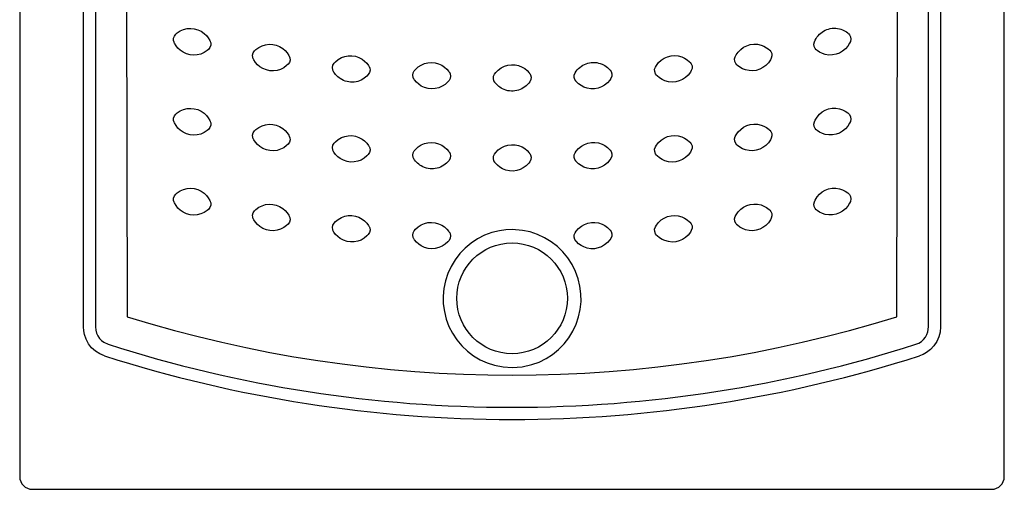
# Model space of a CAD drawing. Header units: millimetres. Extents: x -0.4 to 0.4, y -0.8 to 0.
# Tile 1 of 2: x -0.4 to 0.4, y -0.8 to -0.419. Entities that reach past the tile are written whole.
import ezdxf

# ---------------------------------------------------------------- set-up
doc = ezdxf.new("R2010")
doc.units = ezdxf.units.MM
doc.layers.add('BLOCKS', color=3, linetype='Continuous')

msp = doc.modelspace()

# ---------------------------------------------------------------- linework, layer by layer
at = {"layer": 'BLOCKS'}
for p, q in [((-0.40021, -0.01021), (-0.40021, -0.79021)), ((0.40021, -0.79021), (0.40021, -0.01021)), ((-0.34839, -0.66843), (-0.34839, -0.08746)), ((-0.33854, -0.08746), (-0.33854, -0.66843)), ((0.33854, -0.66843), (0.33854, -0.08746)), ((0.34839, -0.08746), (0.34839, -0.66843)), ((-0.3142, -0.10008), (-0.31282, -0.66013)), ((0.31282, -0.66013), (0.3142, -0.10008)), ((-0.39, -0.80042), (0.39, -0.80042))]:
    msp.add_line(p, q, dxfattribs=at)
at = {"layer": 'BLOCKS', "flags": 128}
for points in [[(-0.27466, -0.4369), (-0.27505, -0.43564), (-0.27509, -0.43377), (-0.27448, -0.43192), (-0.27328, -0.4304)], [(-0.27328, -0.4304), (-0.2721, -0.42941), (-0.26963, -0.42781), (-0.26692, -0.42665), (-0.2641, -0.42595), (-0.2612, -0.42574), (-0.25828, -0.42601), (-0.25544, -0.42678), (-0.25273, -0.42805), (-0.25028, -0.42975), (-0.24847, -0.43149), (-0.24692, -0.43346), (-0.24568, -0.43561), (-0.24541, -0.43617), (-0.24535, -0.43631), (-0.24534, -0.43634)], [(0.24579, -0.4367), (0.24643, -0.43529), (0.24713, -0.43402), (0.24794, -0.43281), (0.24793, -0.43282), (0.24883, -0.43168), (0.24988, -0.43055), (0.25095, -0.42959), (0.25209, -0.42872), (0.25208, -0.42873), (0.25329, -0.42795), (0.25464, -0.42724), (0.25597, -0.42668), (0.25735, -0.42623), (0.25734, -0.42623), (0.25875, -0.4259), (0.26028, -0.42567), (0.26175, -0.42559), (0.26322, -0.42563), (0.26321, -0.42562), (0.26467, -0.42579), (0.26622, -0.4261), (0.26741, -0.42644), (0.26858, -0.42686), (0.26858, -0.42686), (0.26971, -0.42736), (0.27086, -0.42797), (0.27191, -0.42863), (0.27291, -0.42937), (0.27339, -0.42976), (0.27351, -0.42986), (0.27354, -0.42988)], [(0.27354, -0.42988), (0.27444, -0.43084), (0.27529, -0.43251), (0.27554, -0.43444), (0.27513, -0.43633)], [(-0.24672, -0.44284), (-0.2479, -0.44383), (-0.25037, -0.44543), (-0.25308, -0.44659), (-0.2559, -0.44729), (-0.2588, -0.4475), (-0.26172, -0.44723), (-0.26456, -0.44646), (-0.26727, -0.44519), (-0.26972, -0.44349), (-0.27153, -0.44175), (-0.27308, -0.43978), (-0.27432, -0.43763), (-0.27459, -0.43707), (-0.27465, -0.43693), (-0.27466, -0.4369)], [(-0.24534, -0.43634), (-0.24495, -0.4376), (-0.24491, -0.43947), (-0.24552, -0.44132), (-0.24672, -0.44284)], [(-0.20928, -0.44399), (-0.20815, -0.44293), (-0.20577, -0.4412), (-0.20314, -0.43989), (-0.20036, -0.43904), (-0.19748, -0.43865), (-0.19454, -0.43877), (-0.19167, -0.43937), (-0.18889, -0.44048), (-0.18634, -0.44205), (-0.18444, -0.44368), (-0.18278, -0.44556), (-0.18142, -0.44764), (-0.18113, -0.44818), (-0.18106, -0.44832), (-0.18104, -0.44835)], [(0.18148, -0.44873), (0.18219, -0.44736), (0.18386, -0.44494), (0.18591, -0.44283), (0.18825, -0.4411), (0.19084, -0.43979), (0.19365, -0.43892), (0.19656, -0.43854), (0.19955, -0.43867), (0.20247, -0.4393), (0.20481, -0.44021), (0.20699, -0.44143), (0.20897, -0.44294), (0.20942, -0.44335), (0.20954, -0.44346), (0.20956, -0.44349)], [(0.24738, -0.44315), (0.24648, -0.44218), (0.24563, -0.44052), (0.24538, -0.43859), (0.24579, -0.4367)], [(0.27513, -0.43633), (0.27449, -0.43774), (0.27296, -0.44025), (0.27104, -0.44248), (0.2688, -0.44433), (0.26628, -0.44579), (0.26353, -0.44681), (0.26064, -0.44736), (0.25765, -0.4474), (0.2547, -0.44693), (0.25231, -0.44616), (0.25006, -0.44505), (0.24801, -0.44366), (0.24753, -0.44327), (0.24741, -0.44317), (0.24738, -0.44315)], [(-0.21029, -0.45055), (-0.21075, -0.44932), (-0.2109, -0.44745), (-0.21039, -0.44558), (-0.20928, -0.44399)], [(-0.14461, -0.45396), (-0.14354, -0.45284), (-0.14126, -0.45098), (-0.13871, -0.44952), (-0.13598, -0.44851), (-0.13313, -0.44797), (-0.13019, -0.44791), (-0.12729, -0.44836), (-0.12445, -0.44931), (-0.12182, -0.45073), (-0.11983, -0.45225), (-0.11807, -0.45404), (-0.11659, -0.45603), (-0.11627, -0.45656), (-0.11619, -0.45669), (-0.11617, -0.45672)], [(0.11659, -0.45713), (0.11737, -0.4558), (0.11918, -0.45348), (0.12134, -0.45148), (0.12378, -0.44989), (0.12644, -0.44872), (0.12929, -0.44802), (0.13222, -0.4478), (0.13519, -0.44809), (0.13808, -0.44889), (0.14036, -0.44993), (0.14247, -0.45128), (0.14436, -0.45289), (0.14479, -0.45333), (0.1449, -0.45344), (0.14492, -0.45347)], [(0.20956, -0.44349), (0.21041, -0.4445), (0.21116, -0.44621), (0.2113, -0.44815), (0.21078, -0.45002)], [(-0.18205, -0.45492), (-0.18318, -0.45597), (-0.18556, -0.4577), (-0.18819, -0.45902), (-0.19097, -0.45987), (-0.19385, -0.46025), (-0.19679, -0.46014), (-0.19966, -0.45953), (-0.20244, -0.45842), (-0.20499, -0.45686), (-0.20689, -0.45523), (-0.20855, -0.45335), (-0.20991, -0.45127), (-0.2102, -0.45073), (-0.21027, -0.45059), (-0.21029, -0.45055)], [(-0.18104, -0.44835), (-0.18058, -0.44959), (-0.18043, -0.45145), (-0.18094, -0.45333), (-0.18205, -0.45492)], [(-0.14525, -0.46057), (-0.14578, -0.45936), (-0.14603, -0.45751), (-0.14563, -0.45561), (-0.14461, -0.45396)], [(-0.07948, -0.46027), (-0.07848, -0.45909), (-0.07631, -0.45711), (-0.07384, -0.4555), (-0.07118, -0.45434), (-0.06835, -0.45364), (-0.06543, -0.45342), (-0.0625, -0.4537), (-0.05962, -0.45449), (-0.05691, -0.45576), (-0.05484, -0.45717), (-0.05298, -0.45885), (-0.05139, -0.46076), (-0.05104, -0.46127), (-0.05095, -0.4614), (-0.05093, -0.46143)], [(-0.0141, -0.46291), (-0.01317, -0.46167), (-0.01111, -0.45957), (-0.00874, -0.45783), (-0.00614, -0.45652), (-0.00337, -0.45566), (-0.00045, -0.45528), (0.00248, -0.45539), (0.00541, -0.45602), (0.00818, -0.45714), (0.01033, -0.45842), (0.01228, -0.46), (0.01397, -0.46182), (0.01435, -0.4623), (0.01445, -0.46243), (0.01447, -0.46246)], [(0.05132, -0.46186), (0.05218, -0.46057), (0.05309, -0.45944), (0.05409, -0.45838), (0.05408, -0.45839), (0.05516, -0.45742), (0.05639, -0.45649), (0.0576, -0.45572), (0.05887, -0.45505), (0.05886, -0.45506), (0.06018, -0.4545), (0.06163, -0.45402), (0.06304, -0.45369), (0.06448, -0.45348), (0.06447, -0.45348), (0.06591, -0.45339), (0.06746, -0.45342), (0.06892, -0.45358), (0.07037, -0.45387), (0.07036, -0.45387), (0.07177, -0.45428), (0.07324, -0.45484), (0.07436, -0.45538), (0.07544, -0.45599), (0.07544, -0.45599), (0.07647, -0.45668), (0.0775, -0.45747), (0.07842, -0.4583), (0.07929, -0.45919), (0.0797, -0.45965), (0.0798, -0.45977), (0.07982, -0.4598)], [(0.14492, -0.45347), (0.14571, -0.45453), (0.14637, -0.45628), (0.1464, -0.45822), (0.14577, -0.46006)], [(0.1827, -0.45526), (0.18185, -0.45425), (0.1811, -0.45254), (0.18096, -0.4506), (0.18148, -0.44873)], [(0.21078, -0.45002), (0.21007, -0.45139), (0.2084, -0.45381), (0.20635, -0.45592), (0.20401, -0.45765), (0.20142, -0.45896), (0.19861, -0.45983), (0.1957, -0.46021), (0.19271, -0.46008), (0.18979, -0.45945), (0.18745, -0.45854), (0.18527, -0.45732), (0.1833, -0.45581), (0.18284, -0.45539), (0.18273, -0.45529), (0.1827, -0.45526)], [(-0.11681, -0.46333), (-0.11788, -0.46445), (-0.11896, -0.46542), (-0.12012, -0.46629), (-0.12011, -0.46629), (-0.12134, -0.46706), (-0.12271, -0.46778), (-0.12403, -0.46833), (-0.1254, -0.46877), (-0.12539, -0.46877), (-0.12678, -0.4691), (-0.12829, -0.46933), (-0.12974, -0.46942), (-0.13119, -0.46938), (-0.13118, -0.46938), (-0.13261, -0.46923), (-0.13413, -0.46894), (-0.13555, -0.46853), (-0.13693, -0.468), (-0.13692, -0.46801), (-0.13824, -0.46737), (-0.1396, -0.46656), (-0.14061, -0.46585), (-0.14157, -0.46506), (-0.14157, -0.46506), (-0.14247, -0.46421), (-0.14335, -0.46326), (-0.14412, -0.46229), (-0.14483, -0.46126), (-0.14515, -0.46074), (-0.14523, -0.4606), (-0.14525, -0.46057)], [(-0.11617, -0.45672), (-0.11564, -0.45793), (-0.11539, -0.45979), (-0.11579, -0.46168), (-0.11681, -0.46333)], [(-0.07975, -0.46691), (-0.08035, -0.46573), (-0.0807, -0.46389), (-0.0804, -0.46197), (-0.07948, -0.46027)], [(-0.05093, -0.46143), (-0.05034, -0.46261), (-0.04998, -0.46444), (-0.05028, -0.46636), (-0.0512, -0.46807)], [(-0.014, -0.46955), (-0.01466, -0.46841), (-0.01511, -0.46659), (-0.01493, -0.46466), (-0.0141, -0.46291)], [(0.01447, -0.46246), (0.01513, -0.4636), (0.01559, -0.46541), (0.0154, -0.46734), (0.01457, -0.4691)], [(0.0518, -0.46848), (0.05108, -0.46738), (0.05052, -0.46559), (0.0506, -0.46365), (0.05132, -0.46186)], [(0.07982, -0.4598), (0.08055, -0.4609), (0.08111, -0.46269), (0.08103, -0.46463), (0.0803, -0.46643)], [(0.11744, -0.46371), (0.11665, -0.46266), (0.11599, -0.4609), (0.11596, -0.45896), (0.11659, -0.45713)], [(0.14577, -0.46006), (0.14499, -0.46139), (0.14318, -0.46371), (0.14102, -0.46571), (0.13858, -0.4673), (0.13592, -0.46846), (0.13307, -0.46917), (0.13014, -0.46939), (0.12717, -0.46909), (0.12428, -0.4683), (0.122, -0.46726), (0.11989, -0.46591), (0.118, -0.4643), (0.11757, -0.46386), (0.11746, -0.46374), (0.11744, -0.46371)], [(-0.0512, -0.46807), (-0.0522, -0.46924), (-0.05437, -0.47123), (-0.05684, -0.47283), (-0.05951, -0.47399), (-0.06233, -0.4747), (-0.06526, -0.47491), (-0.06818, -0.47463), (-0.07106, -0.47384), (-0.07377, -0.47257), (-0.07585, -0.47117), (-0.0777, -0.46948), (-0.07929, -0.46758), (-0.07964, -0.46707), (-0.07973, -0.46694), (-0.07975, -0.46691)], [(0.01457, -0.4691), (0.01364, -0.47033), (0.01267, -0.47141), (0.01162, -0.47241), (0.01162, -0.4724), (0.0105, -0.47331), (0.00921, -0.47418), (0.00796, -0.47487), (0.00665, -0.47547), (0.00666, -0.47547), (0.00532, -0.47595), (0.00384, -0.47634), (0.00242, -0.47659), (0.00097, -0.47672), (0.00098, -0.47672), (-0.00046, -0.47673), (-0.00201, -0.47661), (-0.00346, -0.47637), (-0.00489, -0.476), (-0.00488, -0.476), (-0.00627, -0.47552), (-0.00771, -0.47487), (-0.00879, -0.47427), (-0.00984, -0.4736), (-0.00983, -0.4736), (-0.01082, -0.47286), (-0.01181, -0.472), (-0.01268, -0.47113), (-0.0135, -0.47019), (-0.01388, -0.4697), (-0.01397, -0.46958), (-0.014, -0.46955)], [(0.0803, -0.46643), (0.07944, -0.46771), (0.07751, -0.46993), (0.07524, -0.4718), (0.07271, -0.47325), (0.06999, -0.47426), (0.0671, -0.47481), (0.06417, -0.47486), (0.06121, -0.4744), (0.05838, -0.47344), (0.05616, -0.47228), (0.05413, -0.47081), (0.05233, -0.4691), (0.05193, -0.46863), (0.05183, -0.46851), (0.0518, -0.46848)], [(-0.27466, -0.50189), (-0.27505, -0.50063), (-0.27509, -0.49876), (-0.27448, -0.49692), (-0.27328, -0.49539)], [(-0.27328, -0.49539), (-0.2721, -0.4944), (-0.26963, -0.49281), (-0.26692, -0.49164), (-0.2641, -0.49095), (-0.2612, -0.49073), (-0.25828, -0.49101), (-0.25544, -0.49177), (-0.25273, -0.49304), (-0.25028, -0.49475), (-0.24847, -0.49648), (-0.24692, -0.49845), (-0.24568, -0.5006), (-0.24541, -0.50116), (-0.24535, -0.5013), (-0.24534, -0.50134)], [(0.24579, -0.50169), (0.24643, -0.50028), (0.24796, -0.49777), (0.24988, -0.49555), (0.25212, -0.49369), (0.25464, -0.49223), (0.25739, -0.49121), (0.26028, -0.49067), (0.26327, -0.49062), (0.26622, -0.49109), (0.26861, -0.49187), (0.27086, -0.49297), (0.27291, -0.49436), (0.27339, -0.49475), (0.27351, -0.49485), (0.27354, -0.49487)], [(0.27354, -0.49487), (0.27444, -0.49584), (0.27529, -0.4975), (0.27554, -0.49943), (0.27513, -0.50132)], [(-0.24672, -0.50783), (-0.2479, -0.50883), (-0.25037, -0.51042), (-0.25308, -0.51159), (-0.2559, -0.51228), (-0.2588, -0.5125), (-0.26172, -0.51222), (-0.26456, -0.51145), (-0.26727, -0.51019), (-0.26972, -0.50848), (-0.27153, -0.50675), (-0.27308, -0.50477), (-0.27432, -0.50263), (-0.27459, -0.50207), (-0.27465, -0.50192), (-0.27466, -0.50189)], [(-0.24534, -0.50134), (-0.24495, -0.5026), (-0.24491, -0.50447), (-0.24552, -0.50631), (-0.24672, -0.50783)], [(-0.20928, -0.50898), (-0.20815, -0.50793), (-0.20577, -0.5062), (-0.20314, -0.50488), (-0.20036, -0.50403), (-0.19748, -0.50365), (-0.19454, -0.50376), (-0.19167, -0.50437), (-0.18889, -0.50548), (-0.18634, -0.50704), (-0.18444, -0.50867), (-0.18278, -0.51056), (-0.18142, -0.51263), (-0.18113, -0.51317), (-0.18106, -0.51331), (-0.18104, -0.51335)], [(0.18148, -0.51373), (0.18219, -0.51236), (0.18386, -0.50993), (0.18591, -0.50782), (0.18825, -0.5061), (0.19084, -0.50478), (0.19365, -0.50391), (0.19656, -0.50353), (0.19955, -0.50366), (0.20247, -0.50429), (0.20481, -0.5052), (0.20699, -0.50643), (0.20897, -0.50793), (0.20942, -0.50835), (0.20954, -0.50845), (0.20956, -0.50848)], [(0.24738, -0.50814), (0.24648, -0.50718), (0.24563, -0.50551), (0.24538, -0.50359), (0.24579, -0.50169)], [(0.27513, -0.50132), (0.27449, -0.50273), (0.27296, -0.50524), (0.27104, -0.50747), (0.2688, -0.50932), (0.26628, -0.51078), (0.26353, -0.51181), (0.26064, -0.51235), (0.25765, -0.51239), (0.2547, -0.51192), (0.25231, -0.51115), (0.25006, -0.51005), (0.24801, -0.50866), (0.24753, -0.50827), (0.24741, -0.50817), (0.24738, -0.50814)], [(-0.21029, -0.51555), (-0.21075, -0.51431), (-0.2109, -0.51245), (-0.21039, -0.51057), (-0.20928, -0.50898)], [(0.20956, -0.50848), (0.21041, -0.50949), (0.21116, -0.51121), (0.2113, -0.51314), (0.21078, -0.51501)], [(-0.18205, -0.51991), (-0.18318, -0.52097), (-0.18556, -0.5227), (-0.18819, -0.52401), (-0.19097, -0.52487), (-0.19385, -0.52525), (-0.19679, -0.52513), (-0.19966, -0.52453), (-0.20244, -0.52342), (-0.20499, -0.52185), (-0.20689, -0.52022), (-0.20855, -0.51834), (-0.20991, -0.51627), (-0.2102, -0.51572), (-0.21027, -0.51558), (-0.21029, -0.51555)], [(-0.18104, -0.51335), (-0.18058, -0.51458), (-0.18043, -0.51645), (-0.18094, -0.51832), (-0.18205, -0.51991)], [(-0.14525, -0.52556), (-0.14578, -0.52436), (-0.14603, -0.5225), (-0.14563, -0.5206), (-0.14461, -0.51895)], [(-0.14461, -0.51895), (-0.14354, -0.51783), (-0.14126, -0.51597), (-0.13871, -0.51451), (-0.13598, -0.5135), (-0.13313, -0.51296), (-0.13019, -0.51291), (-0.12729, -0.51335), (-0.12445, -0.5143), (-0.12182, -0.51572), (-0.11983, -0.51724), (-0.11807, -0.51903), (-0.11659, -0.52102), (-0.11627, -0.52155), (-0.11619, -0.52168), (-0.11617, -0.52172)], [(-0.07948, -0.52526), (-0.07848, -0.52409), (-0.07631, -0.5221), (-0.07384, -0.5205), (-0.07118, -0.51934), (-0.06835, -0.51863), (-0.06543, -0.51842), (-0.0625, -0.5187), (-0.05962, -0.51949), (-0.05691, -0.52076), (-0.05484, -0.52216), (-0.05298, -0.52385), (-0.05139, -0.52575), (-0.05104, -0.52626), (-0.05095, -0.52639), (-0.05093, -0.52642)], [(0.05132, -0.52685), (0.05218, -0.52557), (0.05412, -0.52335), (0.05639, -0.52148), (0.05891, -0.52003), (0.06163, -0.51901), (0.06452, -0.51847), (0.06746, -0.51842), (0.07041, -0.51888), (0.07324, -0.51984), (0.07546, -0.521), (0.0775, -0.52247), (0.07929, -0.52418), (0.0797, -0.52465), (0.0798, -0.52477), (0.07982, -0.5248)], [(0.11659, -0.52212), (0.11737, -0.52079), (0.11918, -0.51847), (0.12134, -0.51647), (0.12378, -0.51488), (0.12644, -0.51372), (0.12929, -0.51301), (0.13222, -0.51279), (0.13519, -0.51309), (0.13808, -0.51388), (0.14036, -0.51492), (0.14247, -0.51627), (0.14436, -0.51788), (0.14479, -0.51832), (0.1449, -0.51844), (0.14492, -0.51847)], [(0.14492, -0.51847), (0.14571, -0.51952), (0.14637, -0.52128), (0.1464, -0.52322), (0.14577, -0.52505)], [(0.1827, -0.52026), (0.18185, -0.51924), (0.1811, -0.51753), (0.18096, -0.51559), (0.18148, -0.51373)], [(0.21078, -0.51501), (0.21007, -0.51638), (0.2084, -0.5188), (0.20635, -0.52092), (0.20401, -0.52264), (0.20142, -0.52396), (0.19861, -0.52482), (0.1957, -0.5252), (0.19271, -0.52508), (0.18979, -0.52444), (0.18745, -0.52354), (0.18527, -0.52231), (0.1833, -0.5208), (0.18284, -0.52039), (0.18273, -0.52028), (0.1827, -0.52026)], [(-0.11681, -0.52833), (-0.11788, -0.52945), (-0.12016, -0.53131), (-0.12271, -0.53277), (-0.12544, -0.53378), (-0.12829, -0.53432), (-0.13123, -0.53437), (-0.13413, -0.53393), (-0.13697, -0.53298), (-0.1396, -0.53156), (-0.14159, -0.53004), (-0.14335, -0.52825), (-0.14483, -0.52626), (-0.14515, -0.52573), (-0.14523, -0.5256), (-0.14525, -0.52556)], [(-0.11617, -0.52172), (-0.11564, -0.52293), (-0.11539, -0.52478), (-0.11579, -0.52668), (-0.11681, -0.52833)], [(-0.07975, -0.5319), (-0.08035, -0.53072), (-0.0807, -0.52889), (-0.0804, -0.52697), (-0.07948, -0.52526)], [(-0.05093, -0.52642), (-0.05034, -0.5276), (-0.04998, -0.52944), (-0.05028, -0.53136), (-0.0512, -0.53306)], [(-0.014, -0.53454), (-0.01466, -0.5334), (-0.01511, -0.53159), (-0.01493, -0.52965), (-0.0141, -0.5279)], [(-0.0141, -0.5279), (-0.01317, -0.52667), (-0.01111, -0.52456), (-0.00874, -0.52282), (-0.00614, -0.52152), (-0.00337, -0.52065), (-0.00045, -0.52027), (0.00248, -0.52039), (0.00541, -0.52101), (0.00818, -0.52213), (0.01033, -0.52342), (0.01228, -0.52499), (0.01397, -0.52681), (0.01435, -0.5273), (0.01445, -0.52742), (0.01447, -0.52745)], [(0.01447, -0.52745), (0.01513, -0.52859), (0.01559, -0.53041), (0.0154, -0.53234), (0.01457, -0.53409)], [(0.0518, -0.53348), (0.05108, -0.53237), (0.05052, -0.53059), (0.0506, -0.52865), (0.05132, -0.52685)], [(0.07982, -0.5248), (0.08055, -0.5259), (0.08111, -0.52768), (0.08103, -0.52962), (0.0803, -0.53142)], [(0.11744, -0.52871), (0.11665, -0.52765), (0.11599, -0.5259), (0.11596, -0.52396), (0.11659, -0.52212)], [(0.14577, -0.52505), (0.14499, -0.52638), (0.14318, -0.5287), (0.14102, -0.5307), (0.13858, -0.53229), (0.13592, -0.53346), (0.13307, -0.53416), (0.13014, -0.53438), (0.12717, -0.53409), (0.12428, -0.53329), (0.122, -0.53225), (0.11989, -0.5309), (0.118, -0.52929), (0.11757, -0.52885), (0.11746, -0.52874), (0.11744, -0.52871)], [(-0.0512, -0.53306), (-0.0522, -0.53424), (-0.05323, -0.53526), (-0.05434, -0.5362), (-0.05433, -0.53619), (-0.05551, -0.53704), (-0.05684, -0.53783), (-0.05812, -0.53845), (-0.05947, -0.53897), (-0.05946, -0.53897), (-0.06083, -0.53938), (-0.06233, -0.53969), (-0.06376, -0.53986), (-0.06521, -0.53991), (-0.0652, -0.53991), (-0.06664, -0.53984), (-0.06818, -0.53963), (-0.06961, -0.5393), (-0.07102, -0.53885), (-0.07101, -0.53886), (-0.07237, -0.5383), (-0.07377, -0.53757), (-0.07482, -0.53691), (-0.07583, -0.53618), (-0.07582, -0.53618), (-0.07677, -0.53538), (-0.0777, -0.53448), (-0.07853, -0.53355), (-0.07929, -0.53257), (-0.07964, -0.53206), (-0.07973, -0.53193), (-0.07975, -0.5319)], [(0.01457, -0.53409), (0.01364, -0.53532), (0.01159, -0.53743), (0.00921, -0.53917), (0.00662, -0.54048), (0.00384, -0.54134), (0.00093, -0.54172), (-0.00201, -0.54161), (-0.00493, -0.54098), (-0.00771, -0.53986), (-0.00986, -0.53857), (-0.01181, -0.537), (-0.0135, -0.53518), (-0.01388, -0.5347), (-0.01397, -0.53457), (-0.014, -0.53454)], [(0.0803, -0.53142), (0.07944, -0.5327), (0.07751, -0.53492), (0.07524, -0.53679), (0.07271, -0.53824), (0.06999, -0.53926), (0.0671, -0.5398), (0.06417, -0.53985), (0.06121, -0.53939), (0.05838, -0.53843), (0.05616, -0.53727), (0.05413, -0.53581), (0.05233, -0.53409), (0.05193, -0.53362), (0.05183, -0.53351), (0.0518, -0.53348)], [(-0.27328, -0.56039), (-0.2721, -0.55939), (-0.26963, -0.5578), (-0.26692, -0.55663), (-0.2641, -0.55594), (-0.2612, -0.55572), (-0.25828, -0.556), (-0.25544, -0.55677), (-0.25273, -0.55803), (-0.25028, -0.55974), (-0.24847, -0.56147), (-0.24692, -0.56345), (-0.24568, -0.56559), (-0.24541, -0.56615), (-0.24535, -0.5663), (-0.24534, -0.56633)], [(0.24579, -0.56669), (0.24643, -0.56528), (0.24796, -0.56277), (0.24988, -0.56054), (0.25212, -0.55869), (0.25464, -0.55723), (0.25739, -0.5562), (0.26028, -0.55566), (0.26327, -0.55562), (0.26622, -0.55608), (0.26861, -0.55686), (0.27086, -0.55796), (0.27291, -0.55935), (0.27339, -0.55974), (0.27351, -0.55984), (0.27354, -0.55987)], [(0.27354, -0.55987), (0.27444, -0.56083), (0.27529, -0.5625), (0.27554, -0.56442), (0.27513, -0.56632)], [(-0.27466, -0.56688), (-0.27505, -0.56562), (-0.27509, -0.56375), (-0.27448, -0.56191), (-0.27328, -0.56039)], [(-0.24672, -0.57283), (-0.2479, -0.57382), (-0.25037, -0.57541), (-0.25308, -0.57658), (-0.2559, -0.57727), (-0.2588, -0.57749), (-0.26172, -0.57721), (-0.26456, -0.57645), (-0.26727, -0.57518), (-0.26972, -0.57347), (-0.27153, -0.57174), (-0.27308, -0.56977), (-0.27432, -0.56762), (-0.27459, -0.56706), (-0.27465, -0.56692), (-0.27466, -0.56688)], [(-0.24534, -0.56633), (-0.24495, -0.56759), (-0.24491, -0.56946), (-0.24552, -0.5713), (-0.24672, -0.57283)], [(0.24738, -0.57314), (0.24648, -0.57217), (0.24563, -0.57051), (0.24538, -0.56858), (0.24579, -0.56669)], [(0.27513, -0.56632), (0.27449, -0.56773), (0.27296, -0.57024), (0.27104, -0.57246), (0.2688, -0.57432), (0.26628, -0.57578), (0.26353, -0.5768), (0.26064, -0.57734), (0.25765, -0.57739), (0.2547, -0.57692), (0.25231, -0.57614), (0.25006, -0.57504), (0.24801, -0.57365), (0.24753, -0.57326), (0.24741, -0.57316), (0.24738, -0.57314)], [(-0.21029, -0.58054), (-0.21075, -0.57931), (-0.2109, -0.57744), (-0.21039, -0.57557), (-0.20928, -0.57398)], [(-0.20928, -0.57398), (-0.20815, -0.57292), (-0.20577, -0.57119), (-0.20314, -0.56987), (-0.20036, -0.56902), (-0.19748, -0.56864), (-0.19454, -0.56876), (-0.19167, -0.56936), (-0.18889, -0.57047), (-0.18634, -0.57204), (-0.18444, -0.57367), (-0.18278, -0.57555), (-0.18142, -0.57762), (-0.18113, -0.57817), (-0.18106, -0.57831), (-0.18104, -0.57834)], [(0.18148, -0.57872), (0.18219, -0.57735), (0.18386, -0.57493), (0.18591, -0.57281), (0.18825, -0.57109), (0.19084, -0.56977), (0.19365, -0.56891), (0.19656, -0.56853), (0.19955, -0.56865), (0.20247, -0.56929), (0.20481, -0.57019), (0.20699, -0.57142), (0.20897, -0.57292), (0.20942, -0.57334), (0.20954, -0.57345), (0.20956, -0.57347)], [(0.20956, -0.57347), (0.21041, -0.57449), (0.21116, -0.5762), (0.2113, -0.57814), (0.21078, -0.58)], [(-0.18205, -0.5849), (-0.18318, -0.58596), (-0.18556, -0.58769), (-0.18819, -0.58901), (-0.19097, -0.58986), (-0.19385, -0.59024), (-0.19679, -0.59013), (-0.19966, -0.58952), (-0.20244, -0.58841), (-0.20499, -0.58685), (-0.20689, -0.58521), (-0.20855, -0.58333), (-0.20991, -0.58126), (-0.2102, -0.58071), (-0.21027, -0.58058), (-0.21029, -0.58054)], [(-0.18104, -0.57834), (-0.18058, -0.57958), (-0.18043, -0.58144), (-0.18094, -0.58331), (-0.18205, -0.5849)], [(-0.14525, -0.59056), (-0.14578, -0.58935), (-0.14603, -0.58749), (-0.14563, -0.5856), (-0.14461, -0.58395)], [(-0.14461, -0.58395), (-0.14354, -0.58283), (-0.14126, -0.58097), (-0.13871, -0.5795), (-0.13598, -0.5785), (-0.13313, -0.57795), (-0.13019, -0.5779), (-0.12729, -0.57834), (-0.12445, -0.5793), (-0.12182, -0.58072), (-0.11983, -0.58224), (-0.11807, -0.58402), (-0.11659, -0.58602), (-0.11627, -0.58654), (-0.11619, -0.58668), (-0.11617, -0.58671)], [(-0.07948, -0.59026), (-0.07848, -0.58908), (-0.07631, -0.58709), (-0.07384, -0.58549), (-0.07118, -0.58433), (-0.06835, -0.58363), (-0.06543, -0.58341), (-0.0625, -0.58369), (-0.05962, -0.58448), (-0.05691, -0.58575), (-0.05484, -0.58716), (-0.05298, -0.58884), (-0.05139, -0.59075), (-0.05104, -0.59126), (-0.05095, -0.59139), (-0.05093, -0.59142)], [(0.05132, -0.59184), (0.05218, -0.59056), (0.05412, -0.58834), (0.05639, -0.58647), (0.05891, -0.58502), (0.06163, -0.58401), (0.06452, -0.58346), (0.06746, -0.58341), (0.07041, -0.58387), (0.07324, -0.58483), (0.07546, -0.58599), (0.0775, -0.58746), (0.07929, -0.58918), (0.0797, -0.58964), (0.0798, -0.58976), (0.07982, -0.58979)], [(0.11659, -0.58712), (0.11737, -0.58579), (0.11918, -0.58346), (0.12134, -0.58147), (0.12378, -0.57988), (0.12644, -0.57871), (0.12929, -0.578), (0.13222, -0.57779), (0.13519, -0.57808), (0.13808, -0.57888), (0.14036, -0.57992), (0.14247, -0.58126), (0.14436, -0.58288), (0.14479, -0.58332), (0.1449, -0.58343), (0.14492, -0.58346)], [(0.14492, -0.58346), (0.14571, -0.58452), (0.14637, -0.58627), (0.1464, -0.58821), (0.14577, -0.59005)], [(0.1827, -0.58525), (0.18185, -0.58424), (0.1811, -0.58252), (0.18096, -0.58059), (0.18148, -0.57872)], [(0.21078, -0.58), (0.21007, -0.58137), (0.2084, -0.5838), (0.20635, -0.58591), (0.20401, -0.58763), (0.20142, -0.58895), (0.19861, -0.58982), (0.1957, -0.5902), (0.19271, -0.59007), (0.18979, -0.58944), (0.18745, -0.58853), (0.18527, -0.5873), (0.1833, -0.5858), (0.18284, -0.58538), (0.18273, -0.58528), (0.1827, -0.58525)], [(-0.11681, -0.59332), (-0.11788, -0.59444), (-0.12016, -0.5963), (-0.12271, -0.59776), (-0.12544, -0.59877), (-0.12829, -0.59931), (-0.13123, -0.59937), (-0.13413, -0.59892), (-0.13697, -0.59797), (-0.1396, -0.59655), (-0.14159, -0.59503), (-0.14335, -0.59324), (-0.14483, -0.59125), (-0.14515, -0.59072), (-0.14523, -0.59059), (-0.14525, -0.59056)], [(-0.11617, -0.58671), (-0.11564, -0.58792), (-0.11539, -0.58977), (-0.11579, -0.59167), (-0.11681, -0.59332)], [(-0.07975, -0.59689), (-0.08035, -0.59572), (-0.0807, -0.59388), (-0.0804, -0.59196), (-0.07948, -0.59026)], [(0.00009, -0.58926), (-0.00512, -0.58951), (-0.01028, -0.59023), (-0.0164, -0.59175), (-0.02232, -0.59394), (-0.02795, -0.59678), (-0.03322, -0.60023), (-0.03808, -0.60426), (-0.04245, -0.6088), (-0.04628, -0.6138), (-0.04954, -0.61922), (-0.05216, -0.62495), (-0.05411, -0.63094), (-0.05539, -0.63713), (-0.05597, -0.64341), (-0.05583, -0.64972), (-0.05498, -0.65599), (-0.05344, -0.6621), (-0.05122, -0.66799), (-0.04835, -0.67362), (-0.04488, -0.67887), (-0.04084, -0.68369), (-0.03628, -0.68804), (-0.03128, -0.69185), (-0.02588, -0.69506), (-0.02014, -0.69766), (-0.01416, -0.6996), (-0.0071, -0.70097), (0.00009, -0.70144), (0.00819, -0.70084), (0.01613, -0.69909), (0.02205, -0.69695), (0.02772, -0.69415), (0.03301, -0.69075), (0.03789, -0.68678), (0.0423, -0.68227), (0.04617, -0.67732), (0.04945, -0.67196), (0.05213, -0.66625), (0.05414, -0.6603), (0.05547, -0.65415), (0.05611, -0.64787), (0.05605, -0.64158), (0.05526, -0.63533), (0.05379, -0.62919), (0.05164, -0.62327), (0.04883, -0.61762), (0.04539, -0.6123), (0.0414, -0.60742), (0.03687, -0.60302), (0.03186, -0.59914), (0.02647, -0.59586), (0.02074, -0.59321), (0.01473, -0.59122), (0.00856, -0.58991), (0.00009, -0.58926)], [(-0.05093, -0.59142), (-0.05034, -0.59259), (-0.04998, -0.59443), (-0.05028, -0.59635), (-0.0512, -0.59805)], [(0.0518, -0.59847), (0.05108, -0.59737), (0.05052, -0.59558), (0.0506, -0.59364), (0.05132, -0.59184)], [(0.07982, -0.58979), (0.08055, -0.59089), (0.08111, -0.59268), (0.08103, -0.59462), (0.0803, -0.59641)], [(0.11744, -0.5937), (0.11665, -0.59264), (0.11599, -0.59089), (0.11596, -0.58895), (0.11659, -0.58712)], [(0.14577, -0.59005), (0.14499, -0.59137), (0.14318, -0.5937), (0.14102, -0.59569), (0.13858, -0.59728), (0.13592, -0.59845), (0.13307, -0.59916), (0.13014, -0.59938), (0.12717, -0.59908), (0.12428, -0.59828), (0.122, -0.59725), (0.11989, -0.5959), (0.118, -0.59428), (0.11757, -0.59384), (0.11746, -0.59373), (0.11744, -0.5937)], [(-0.0512, -0.59805), (-0.0522, -0.59923), (-0.05437, -0.60122), (-0.05684, -0.60282), (-0.05951, -0.60398), (-0.06233, -0.60468), (-0.06526, -0.6049), (-0.06818, -0.60462), (-0.07106, -0.60383), (-0.07377, -0.60256), (-0.07585, -0.60115), (-0.0777, -0.59947), (-0.07929, -0.59756), (-0.07964, -0.59705), (-0.07973, -0.59693), (-0.07975, -0.59689)], [(0.0803, -0.59641), (0.07944, -0.5977), (0.07751, -0.59991), (0.07524, -0.60178), (0.07271, -0.60324), (0.06999, -0.60425), (0.0671, -0.6048), (0.06417, -0.60485), (0.06121, -0.60439), (0.05838, -0.60343), (0.05616, -0.60226), (0.05413, -0.6008), (0.05233, -0.59908), (0.05193, -0.59862), (0.05183, -0.5985), (0.0518, -0.59847)], [(-0.33128, -0.69188), (-0.33511, -0.69029), (-0.33863, -0.68808), (-0.34173, -0.6853), (-0.34431, -0.68204), (-0.34629, -0.67842), (-0.34763, -0.67453), (-0.3482, -0.6715), (-0.34839, -0.66843)], [(-0.33854, -0.66843), (-0.33836, -0.67097), (-0.33775, -0.67344), (-0.33674, -0.67569), (-0.33536, -0.67774), (-0.33372, -0.67947), (-0.33181, -0.6809), (-0.32827, -0.6825)], [(0.32827, -0.6825), (0.33063, -0.68156), (0.3328, -0.68022), (0.33464, -0.67857), (0.33617, -0.67664), (0.33731, -0.67454), (0.33809, -0.67229), (0.33854, -0.66843)], [(0.34839, -0.66843), (0.34804, -0.67257), (0.34701, -0.6766), (0.34531, -0.68039), (0.34299, -0.68385), (0.34015, -0.68683), (0.33685, -0.6893), (0.33414, -0.69076), (0.33128, -0.69188)]]:
    msp.add_lwpolyline(points, dxfattribs=at)
at = {"layer": 'BLOCKS'}
msp.add_circle((0.00007, -0.64517), 0.045, dxfattribs=at)
for centre, radius, start, end in [((0, 0.34607), 1.0537, 252.72972, 287.27028), ((0, 0.3432), 1.07695, 252.25283, 287.74717), ((0, 0.3432), 1.0868, 252.25283, 287.74717), ((-0.39, -0.79021), 0.01021, 180, 270), ((0.39, -0.79021), 0.01021, 270, 0)]:
    msp.add_arc(centre, radius, start, end, dxfattribs=at)

doc.saveas('drawing.dxf')
